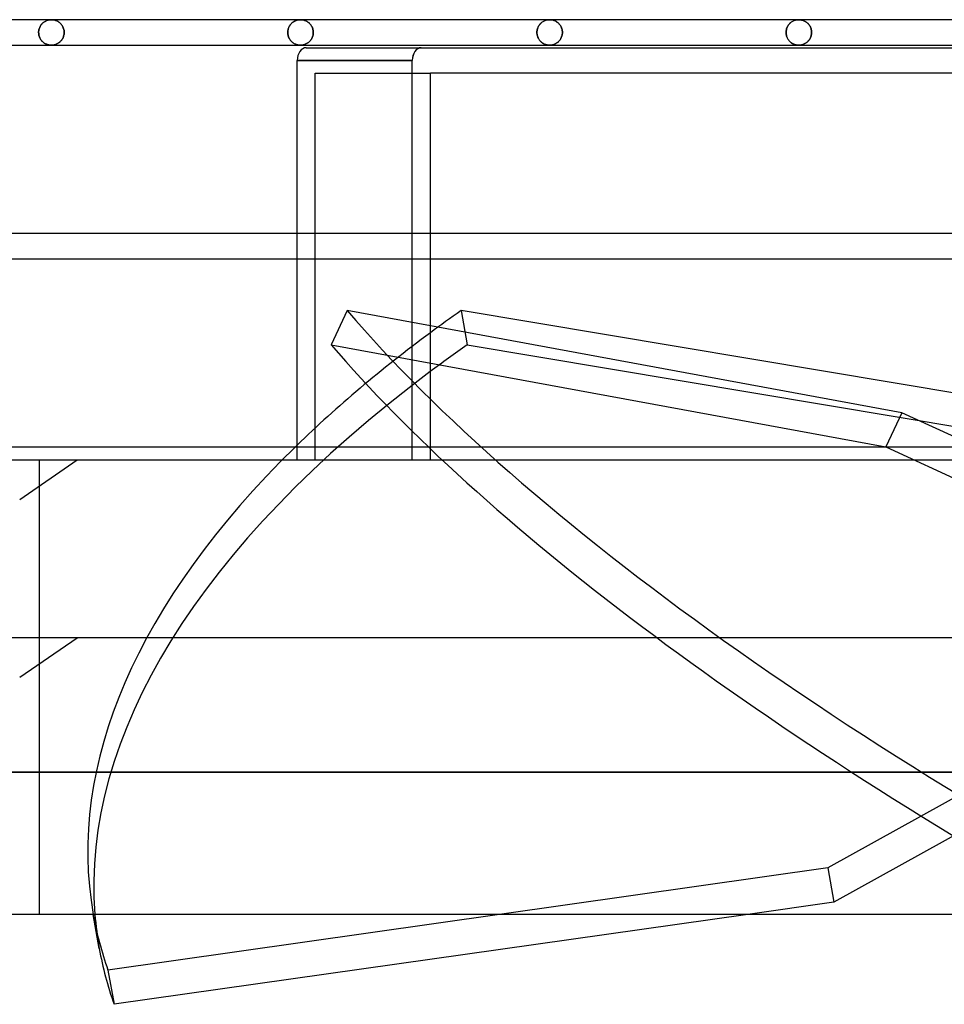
# Model space of a CAD drawing. Header units: millimetres. Extents: x -166 to 166, y -43 to 77.
# Tile 2 of 7: x -126 to -54, y -43 to 35. Entities that reach past the tile are written whole.
import ezdxf

# ---------------------------------------------------------------- set-up
doc = ezdxf.new("R2010")
doc.units = ezdxf.units.MM
doc.layers.add('HIDDEN', color=7, linetype='Continuous')
doc.layers.add('THICK', color=7, linetype='Continuous')

msp = doc.modelspace()

# ---------------------------------------------------------------- linework, layer by layer
at = {"layer": 'HIDDEN'}
for p, q in [((-124.934, 33.923), (-124.906, 33.982)), ((-124.906, 33.982), (-124.934, 33.923)), ((-124.906, 33.982), (-124.876, 34.037)), ((-124.876, 34.037), (-124.906, 33.982)), ((-124.876, 34.037), (-124.843, 34.09)), ((-124.843, 34.09), (-124.876, 34.037)), ((-124.843, 34.09), (-124.807, 34.139)), ((-124.807, 34.139), (-124.843, 34.09)), ((-124.807, 34.139), (-124.769, 34.185)), ((-124.769, 34.185), (-124.807, 34.139)), ((-124.769, 34.185), (-124.73, 34.227)), ((-124.73, 34.227), (-124.769, 34.185)), ((-124.73, 34.227), (-124.689, 34.267)), ((-124.689, 34.267), (-124.73, 34.227)), ((-124.689, 34.267), (-124.646, 34.304)), ((-124.646, 34.304), (-124.689, 34.267)), ((-124.646, 34.304), (-124.602, 34.337)), ((-124.602, 34.337), (-124.646, 34.304)), ((-124.602, 34.337), (-124.557, 34.368)), ((-124.557, 34.368), (-124.602, 34.337)), ((-124.557, 34.368), (-124.511, 34.396)), ((-124.511, 34.396), (-124.557, 34.368)), ((-124.511, 34.396), (-124.464, 34.421)), ((-124.464, 34.421), (-124.511, 34.396)), ((-124.464, 34.421), (-124.416, 34.443)), ((-124.416, 34.443), (-124.464, 34.421)), ((-124.416, 34.443), (-124.368, 34.462)), ((-124.368, 34.462), (-124.416, 34.443)), ((-124.368, 34.462), (-124.319, 34.479)), ((-124.319, 34.479), (-124.368, 34.462)), ((-124.319, 34.479), (-124.27, 34.493)), ((-124.27, 34.493), (-124.319, 34.479)), ((-124.27, 34.493), (-124.22, 34.505)), ((-124.22, 34.505), (-124.27, 34.493)), ((-124.22, 34.505), (-124.17, 34.514)), ((-124.17, 34.514), (-124.22, 34.505)), ((-124.17, 34.514), (-124.12, 34.52)), ((-124.12, 34.52), (-124.17, 34.514)), ((-124.12, 34.52), (-124.07, 34.524)), ((-124.07, 34.524), (-124.12, 34.52)), ((-124.07, 34.524), (-124.02, 34.525)), ((-124.02, 34.525), (-124.07, 34.524)), ((-124.02, 34.525), (-123.966, 34.524)), ((-123.966, 34.524), (-124.02, 34.525)), ((-123.966, 34.524), (-123.911, 34.519)), ((-123.911, 34.519), (-123.966, 34.524)), ((-123.911, 34.519), (-123.857, 34.512)), ((-123.857, 34.512), (-123.911, 34.519)), ((-123.857, 34.512), (-123.803, 34.501)), ((-123.803, 34.501), (-123.857, 34.512)), ((-123.803, 34.501), (-123.75, 34.488)), ((-123.75, 34.488), (-123.803, 34.501)), ((-123.75, 34.488), (-123.697, 34.471)), ((-123.697, 34.471), (-123.75, 34.488)), ((-123.697, 34.471), (-123.644, 34.452)), ((-123.644, 34.452), (-123.697, 34.471)), ((-123.644, 34.452), (-123.592, 34.429)), ((-123.592, 34.429), (-123.644, 34.452)), ((-123.592, 34.429), (-123.541, 34.403)), ((-123.541, 34.403), (-123.592, 34.429)), ((-123.541, 34.403), (-123.49, 34.374)), ((-123.49, 34.374), (-123.541, 34.403)), ((-123.49, 34.374), (-123.441, 34.341)), ((-123.441, 34.341), (-123.49, 34.374)), ((-123.441, 34.341), (-123.393, 34.305)), ((-123.393, 34.305), (-123.441, 34.341)), ((-123.393, 34.305), (-123.346, 34.266)), ((-123.346, 34.266), (-123.393, 34.305)), ((-123.346, 34.266), (-123.302, 34.223)), ((-123.302, 34.223), (-123.346, 34.266)), ((-123.302, 34.223), (-123.259, 34.176)), ((-123.259, 34.176), (-123.302, 34.223)), ((-123.259, 34.176), (-123.218, 34.126)), ((-123.218, 34.126), (-123.259, 34.176)), ((-123.218, 34.126), (-123.18, 34.072)), ((-123.18, 34.072), (-123.218, 34.126)), ((-123.18, 34.072), (-123.145, 34.014)), ((-123.145, 34.014), (-123.18, 34.072)), ((-123.145, 34.014), (-123.113, 33.952)), ((-123.113, 33.952), (-123.145, 34.014)), ((-105.368, 33.997), (-105.397, 33.937)), ((-105.376, 33.982), (-105.345, 34.037)), ((-105.335, 34.054), (-105.368, 33.997)), ((-105.345, 34.037), (-105.312, 34.089)), ((-105.3, 34.107), (-105.335, 34.054)), ((-105.312, 34.089), (-105.277, 34.139)), ((-105.262, 34.157), (-105.3, 34.107)), ((-105.277, 34.139), (-105.239, 34.185)), ((-105.222, 34.203), (-105.262, 34.157)), ((-105.239, 34.185), (-105.199, 34.227)), ((-105.181, 34.246), (-105.222, 34.203)), ((-105.199, 34.227), (-105.158, 34.267)), ((-105.137, 34.286), (-105.181, 34.246)), ((-105.158, 34.267), (-105.116, 34.304)), ((-105.092, 34.322), (-105.137, 34.286)), ((-105.116, 34.304), (-105.072, 34.337)), ((-105.046, 34.355), (-105.092, 34.322)), ((-105.072, 34.337), (-105.026, 34.368)), ((-104.998, 34.385), (-105.046, 34.355)), ((-105.026, 34.368), (-104.981, 34.396)), ((-104.95, 34.412), (-104.998, 34.385)), ((-104.981, 34.396), (-104.934, 34.421)), ((-104.901, 34.436), (-104.95, 34.412)), ((-104.934, 34.421), (-104.886, 34.443)), ((-104.851, 34.457), (-104.901, 34.436)), ((-104.886, 34.443), (-104.838, 34.462)), ((-104.8, 34.475), (-104.851, 34.457)), ((-104.838, 34.462), (-104.789, 34.479)), ((-104.749, 34.491), (-104.8, 34.475)), ((-104.789, 34.479), (-104.74, 34.493)), ((-104.698, 34.503), (-104.749, 34.491)), ((-104.74, 34.493), (-104.69, 34.505)), ((-104.646, 34.513), (-104.698, 34.503)), ((-104.69, 34.505), (-104.64, 34.514)), ((-104.594, 34.52), (-104.646, 34.513)), ((-104.64, 34.514), (-104.59, 34.52)), ((-104.542, 34.524), (-104.594, 34.52)), ((-104.59, 34.52), (-104.54, 34.524)), ((-104.49, 34.525), (-104.542, 34.524)), ((-104.54, 34.524), (-104.49, 34.525)), ((-104.49, 34.525), (-104.436, 34.524)), ((-104.436, 34.524), (-104.49, 34.525)), ((-104.436, 34.524), (-104.381, 34.519)), ((-104.381, 34.519), (-104.436, 34.524)), ((-104.381, 34.519), (-104.327, 34.512)), ((-104.327, 34.512), (-104.381, 34.519)), ((-104.327, 34.512), (-104.273, 34.501)), ((-104.273, 34.501), (-104.327, 34.512)), ((-104.273, 34.501), (-104.22, 34.488)), ((-104.22, 34.488), (-104.273, 34.501)), ((-104.22, 34.488), (-104.167, 34.471)), ((-104.167, 34.471), (-104.22, 34.488)), ((-104.167, 34.471), (-104.114, 34.452)), ((-104.114, 34.452), (-104.167, 34.471)), ((-104.114, 34.452), (-104.062, 34.429)), ((-104.062, 34.429), (-104.114, 34.452)), ((-104.062, 34.429), (-104.011, 34.403)), ((-104.011, 34.403), (-104.062, 34.429)), ((-104.011, 34.403), (-103.96, 34.374)), ((-103.96, 34.374), (-104.011, 34.403)), ((-103.96, 34.374), (-103.911, 34.341)), ((-103.911, 34.341), (-103.96, 34.374)), ((-103.911, 34.341), (-103.863, 34.306)), ((-103.863, 34.306), (-103.911, 34.341)), ((-103.863, 34.306), (-103.816, 34.266)), ((-103.816, 34.266), (-103.863, 34.306)), ((-103.816, 34.266), (-103.771, 34.223)), ((-103.771, 34.223), (-103.816, 34.266)), ((-103.771, 34.223), (-103.728, 34.176)), ((-103.728, 34.176), (-103.771, 34.223)), ((-103.728, 34.176), (-103.687, 34.126)), ((-103.687, 34.126), (-103.728, 34.176)), ((-103.687, 34.126), (-103.649, 34.072)), ((-103.649, 34.072), (-103.687, 34.126)), ((-103.649, 34.072), (-103.614, 34.014)), ((-103.614, 34.014), (-103.649, 34.072)), ((-103.614, 34.014), (-103.582, 33.952)), ((-103.582, 33.952), (-103.614, 34.014)), ((-85.866, 33.937), (-85.837, 33.997)), ((-85.815, 34.037), (-85.845, 33.982)), ((-85.837, 33.997), (-85.805, 34.054)), ((-85.782, 34.089), (-85.815, 34.037)), ((-85.805, 34.054), (-85.769, 34.107)), ((-85.746, 34.139), (-85.782, 34.089)), ((-85.769, 34.107), (-85.732, 34.157)), ((-85.708, 34.185), (-85.746, 34.139)), ((-85.732, 34.157), (-85.692, 34.203)), ((-85.669, 34.227), (-85.708, 34.185)), ((-85.692, 34.203), (-85.65, 34.246)), ((-85.628, 34.267), (-85.669, 34.227)), ((-85.65, 34.246), (-85.607, 34.286)), ((-85.585, 34.304), (-85.628, 34.267)), ((-85.607, 34.286), (-85.562, 34.322)), ((-85.541, 34.337), (-85.585, 34.304)), ((-85.562, 34.322), (-85.515, 34.355)), ((-85.496, 34.368), (-85.541, 34.337)), ((-85.515, 34.355), (-85.468, 34.386)), ((-85.45, 34.396), (-85.496, 34.368)), ((-85.468, 34.386), (-85.42, 34.412)), ((-85.403, 34.421), (-85.45, 34.396)), ((-85.42, 34.412), (-85.371, 34.436)), ((-85.356, 34.443), (-85.403, 34.421)), ((-85.371, 34.436), (-85.321, 34.457)), ((-85.308, 34.462), (-85.356, 34.443)), ((-85.321, 34.457), (-85.27, 34.475)), ((-85.259, 34.479), (-85.308, 34.462)), ((-85.27, 34.475), (-85.219, 34.491)), ((-85.21, 34.493), (-85.259, 34.479)), ((-85.219, 34.491), (-85.168, 34.503)), ((-85.16, 34.505), (-85.21, 34.493)), ((-85.168, 34.503), (-85.116, 34.513)), ((-85.11, 34.514), (-85.16, 34.505)), ((-85.116, 34.513), (-85.064, 34.52)), ((-85.06, 34.52), (-85.11, 34.514)), ((-85.064, 34.52), (-85.012, 34.524)), ((-85.01, 34.524), (-85.06, 34.52)), ((-85.012, 34.524), (-84.96, 34.525)), ((-84.96, 34.525), (-85.01, 34.524)), ((-84.96, 34.525), (-84.906, 34.524)), ((-84.906, 34.524), (-84.96, 34.525)), ((-84.906, 34.524), (-84.851, 34.519)), ((-84.851, 34.519), (-84.906, 34.524)), ((-84.851, 34.519), (-84.797, 34.512)), ((-84.797, 34.512), (-84.851, 34.519)), ((-84.797, 34.512), (-84.743, 34.501)), ((-84.743, 34.501), (-84.797, 34.512)), ((-84.743, 34.501), (-84.69, 34.488)), ((-84.69, 34.488), (-84.743, 34.501)), ((-84.69, 34.488), (-84.636, 34.471)), ((-84.636, 34.471), (-84.69, 34.488)), ((-84.636, 34.471), (-84.584, 34.452)), ((-84.584, 34.452), (-84.636, 34.471)), ((-84.584, 34.452), (-84.532, 34.429)), ((-84.532, 34.429), (-84.584, 34.452)), ((-84.532, 34.429), (-84.48, 34.403)), ((-84.48, 34.403), (-84.532, 34.429)), ((-84.48, 34.403), (-84.43, 34.374)), ((-84.43, 34.374), (-84.48, 34.403)), ((-84.43, 34.374), (-84.381, 34.341)), ((-84.381, 34.341), (-84.43, 34.374)), ((-84.381, 34.341), (-84.333, 34.306)), ((-84.333, 34.306), (-84.381, 34.341)), ((-84.333, 34.306), (-84.286, 34.266)), ((-84.286, 34.266), (-84.333, 34.306)), ((-84.286, 34.266), (-84.241, 34.223)), ((-84.241, 34.223), (-84.286, 34.266)), ((-84.241, 34.223), (-84.198, 34.176)), ((-84.198, 34.176), (-84.241, 34.223)), ((-84.198, 34.176), (-84.157, 34.126)), ((-84.157, 34.126), (-84.198, 34.176)), ((-84.157, 34.126), (-84.118, 34.072)), ((-84.118, 34.072), (-84.157, 34.126)), ((-84.118, 34.072), (-84.083, 34.014)), ((-84.083, 34.014), (-84.118, 34.072)), ((-84.083, 34.014), (-84.051, 33.953)), ((-84.051, 33.953), (-84.083, 34.014)), ((-66.335, 33.937), (-66.306, 33.996)), ((-66.284, 34.037), (-66.314, 33.981)), ((-66.306, 33.996), (-66.274, 34.053)), ((-66.251, 34.089), (-66.284, 34.037)), ((-66.274, 34.053), (-66.239, 34.107)), ((-66.215, 34.138), (-66.251, 34.089)), ((-66.239, 34.107), (-66.201, 34.156)), ((-66.178, 34.184), (-66.215, 34.138)), ((-66.201, 34.156), (-66.161, 34.203)), ((-66.138, 34.227), (-66.178, 34.184)), ((-66.161, 34.203), (-66.119, 34.246)), ((-66.097, 34.267), (-66.138, 34.227)), ((-66.119, 34.246), (-66.076, 34.286)), ((-66.055, 34.304), (-66.097, 34.267)), ((-66.076, 34.286), (-66.031, 34.322)), ((-66.011, 34.337), (-66.055, 34.304)), ((-66.031, 34.322), (-65.985, 34.355)), ((-65.966, 34.368), (-66.011, 34.337)), ((-65.985, 34.355), (-65.937, 34.386)), ((-65.92, 34.396), (-65.966, 34.368)), ((-65.937, 34.386), (-65.889, 34.413)), ((-65.873, 34.421), (-65.92, 34.396)), ((-65.889, 34.413), (-65.84, 34.437)), ((-65.825, 34.443), (-65.873, 34.421)), ((-65.84, 34.437), (-65.79, 34.457)), ((-65.777, 34.462), (-65.825, 34.443)), ((-65.79, 34.457), (-65.74, 34.476)), ((-65.729, 34.479), (-65.777, 34.462)), ((-65.74, 34.476), (-65.689, 34.491)), ((-65.679, 34.493), (-65.729, 34.479)), ((-65.689, 34.491), (-65.638, 34.503)), ((-65.63, 34.505), (-65.679, 34.493)), ((-65.638, 34.503), (-65.586, 34.513)), ((-65.58, 34.514), (-65.63, 34.505)), ((-65.586, 34.513), (-65.534, 34.52)), ((-65.53, 34.52), (-65.58, 34.514)), ((-65.534, 34.52), (-65.482, 34.524)), ((-65.48, 34.524), (-65.53, 34.52)), ((-65.482, 34.524), (-65.43, 34.525)), ((-65.43, 34.525), (-65.48, 34.524)), ((-65.43, 34.525), (-65.372, 34.523)), ((-65.372, 34.523), (-65.43, 34.525)), ((-65.372, 34.523), (-65.315, 34.518)), ((-65.315, 34.518), (-65.372, 34.523)), ((-65.315, 34.518), (-65.258, 34.51)), ((-65.258, 34.51), (-65.315, 34.518)), ((-65.258, 34.51), (-65.202, 34.499)), ((-65.202, 34.499), (-65.258, 34.51)), ((-65.202, 34.499), (-65.147, 34.484)), ((-65.147, 34.484), (-65.202, 34.499)), ((-65.147, 34.484), (-65.092, 34.467)), ((-65.092, 34.467), (-65.147, 34.484)), ((-65.092, 34.467), (-65.039, 34.446)), ((-65.039, 34.446), (-65.092, 34.467)), ((-65.039, 34.446), (-64.986, 34.422)), ((-64.986, 34.422), (-65.039, 34.446)), ((-64.986, 34.422), (-64.935, 34.395)), ((-64.935, 34.395), (-64.986, 34.422)), ((-64.935, 34.395), (-64.886, 34.365)), ((-64.886, 34.365), (-64.935, 34.395)), ((-64.886, 34.365), (-64.838, 34.333)), ((-64.838, 34.333), (-64.886, 34.365)), ((-64.838, 34.333), (-64.791, 34.296)), ((-64.791, 34.296), (-64.838, 34.333)), ((-64.791, 34.296), (-64.745, 34.257)), ((-64.745, 34.257), (-64.791, 34.296)), ((-64.745, 34.257), (-64.701, 34.214)), ((-64.701, 34.214), (-64.745, 34.257)), ((-64.701, 34.214), (-64.659, 34.167)), ((-64.659, 34.167), (-64.701, 34.214)), ((-64.659, 34.167), (-64.619, 34.117)), ((-64.619, 34.117), (-64.659, 34.167)), ((-64.619, 34.117), (-64.582, 34.063)), ((-64.582, 34.063), (-64.619, 34.117)), ((-64.582, 34.063), (-64.547, 34.006)), ((-64.547, 34.006), (-64.582, 34.063)), ((-64.547, 34.006), (-64.516, 33.946)), ((-64.516, 33.946), (-64.547, 34.006)), ((-125.016, 33.525), (-125.014, 33.595)), ((-125.014, 33.595), (-125.016, 33.525)), ((-125.013, 33.452), (-125.016, 33.525)), ((-125.016, 33.525), (-125.013, 33.452)), ((-125.014, 33.595), (-125.006, 33.664)), ((-125.006, 33.664), (-125.014, 33.595)), ((-125.006, 33.38), (-125.013, 33.452)), ((-125.013, 33.452), (-125.006, 33.38)), ((-125.006, 33.664), (-124.994, 33.732)), ((-124.994, 33.732), (-125.006, 33.664)), ((-124.993, 33.31), (-125.006, 33.38)), ((-125.006, 33.38), (-124.993, 33.31)), ((-124.994, 33.732), (-124.978, 33.798)), ((-124.978, 33.798), (-124.994, 33.732)), ((-124.975, 33.242), (-124.993, 33.31)), ((-124.993, 33.31), (-124.975, 33.242)), ((-124.978, 33.798), (-124.958, 33.862)), ((-124.958, 33.862), (-124.978, 33.798)), ((-124.954, 33.176), (-124.975, 33.242)), ((-124.975, 33.242), (-124.954, 33.176)), ((-124.958, 33.862), (-124.934, 33.923)), ((-124.934, 33.923), (-124.958, 33.862)), ((-123.113, 33.952), (-123.085, 33.888)), ((-123.085, 33.888), (-123.113, 33.952)), ((-123.085, 33.888), (-123.061, 33.82)), ((-123.061, 33.82), (-123.085, 33.888)), ((-123.056, 33.246), (-123.078, 33.181)), ((-123.078, 33.181), (-123.056, 33.246)), ((-123.061, 33.82), (-123.042, 33.749)), ((-123.042, 33.749), (-123.061, 33.82)), ((-123.039, 33.313), (-123.056, 33.246)), ((-123.056, 33.246), (-123.039, 33.313)), ((-123.042, 33.749), (-123.027, 33.676)), ((-123.027, 33.676), (-123.042, 33.749)), ((-123.026, 33.382), (-123.039, 33.313)), ((-123.039, 33.313), (-123.026, 33.382)), ((-123.027, 33.676), (-123.019, 33.601)), ((-123.019, 33.601), (-123.027, 33.676)), ((-123.019, 33.453), (-123.026, 33.382)), ((-123.026, 33.382), (-123.019, 33.453)), ((-123.019, 33.601), (-123.016, 33.525)), ((-123.016, 33.525), (-123.019, 33.601)), ((-123.016, 33.525), (-123.019, 33.453)), ((-123.019, 33.453), (-123.016, 33.525)), ((-105.483, 33.598), (-105.485, 33.525)), ((-105.485, 33.525), (-105.483, 33.595)), ((-105.485, 33.525), (-105.483, 33.455)), ((-105.483, 33.452), (-105.485, 33.525)), ((-105.475, 33.67), (-105.483, 33.598)), ((-105.483, 33.595), (-105.476, 33.664)), ((-105.483, 33.455), (-105.476, 33.386)), ((-105.475, 33.38), (-105.483, 33.452)), ((-105.476, 33.664), (-105.464, 33.732)), ((-105.476, 33.386), (-105.464, 33.318)), ((-105.462, 33.74), (-105.475, 33.67)), ((-105.462, 33.31), (-105.475, 33.38)), ((-105.464, 33.732), (-105.448, 33.798)), ((-105.464, 33.318), (-105.448, 33.252)), ((-105.445, 33.808), (-105.462, 33.74)), ((-105.445, 33.242), (-105.462, 33.31)), ((-105.448, 33.798), (-105.427, 33.862)), ((-105.448, 33.252), (-105.427, 33.188)), ((-105.423, 33.874), (-105.445, 33.808)), ((-105.423, 33.176), (-105.445, 33.242)), ((-105.427, 33.862), (-105.403, 33.923)), ((-105.397, 33.937), (-105.423, 33.874)), ((-105.403, 33.923), (-105.376, 33.982)), ((-103.582, 33.952), (-103.554, 33.888)), ((-103.554, 33.888), (-103.582, 33.952)), ((-103.554, 33.888), (-103.53, 33.82)), ((-103.53, 33.82), (-103.554, 33.888)), ((-103.525, 33.247), (-103.546, 33.182)), ((-103.546, 33.182), (-103.525, 33.247)), ((-103.53, 33.82), (-103.511, 33.749)), ((-103.511, 33.749), (-103.53, 33.82)), ((-103.508, 33.314), (-103.525, 33.247)), ((-103.525, 33.247), (-103.508, 33.314)), ((-103.511, 33.749), (-103.497, 33.676)), ((-103.497, 33.676), (-103.511, 33.749)), ((-103.495, 33.383), (-103.508, 33.314)), ((-103.508, 33.314), (-103.495, 33.383)), ((-103.497, 33.676), (-103.488, 33.601)), ((-103.488, 33.601), (-103.497, 33.676)), ((-103.488, 33.454), (-103.495, 33.383)), ((-103.495, 33.383), (-103.488, 33.454)), ((-103.488, 33.601), (-103.485, 33.525)), ((-103.485, 33.525), (-103.488, 33.601)), ((-103.485, 33.525), (-103.488, 33.454)), ((-103.488, 33.454), (-103.485, 33.525)), ((-85.954, 33.525), (-85.952, 33.598)), ((-85.952, 33.595), (-85.954, 33.525)), ((-85.954, 33.525), (-85.952, 33.452)), ((-85.952, 33.455), (-85.954, 33.525)), ((-85.952, 33.598), (-85.944, 33.669)), ((-85.945, 33.664), (-85.952, 33.595)), ((-85.945, 33.386), (-85.952, 33.455)), ((-85.952, 33.452), (-85.944, 33.381)), ((-85.933, 33.732), (-85.945, 33.664)), ((-85.933, 33.318), (-85.945, 33.386)), ((-85.944, 33.669), (-85.931, 33.74)), ((-85.944, 33.381), (-85.931, 33.31)), ((-85.917, 33.798), (-85.933, 33.732)), ((-85.917, 33.252), (-85.933, 33.318)), ((-85.931, 33.74), (-85.914, 33.808)), ((-85.931, 33.31), (-85.914, 33.242)), ((-85.896, 33.862), (-85.917, 33.798)), ((-85.896, 33.188), (-85.917, 33.252)), ((-85.914, 33.808), (-85.892, 33.874)), ((-85.914, 33.242), (-85.892, 33.176)), ((-85.872, 33.923), (-85.896, 33.862)), ((-85.892, 33.874), (-85.866, 33.937)), ((-85.845, 33.982), (-85.872, 33.923)), ((-84.051, 33.953), (-84.023, 33.888)), ((-84.023, 33.888), (-84.051, 33.953)), ((-84.023, 33.888), (-83.999, 33.82)), ((-83.999, 33.82), (-84.023, 33.888)), ((-83.994, 33.246), (-84.016, 33.181)), ((-84.016, 33.181), (-83.994, 33.246)), ((-83.999, 33.82), (-83.98, 33.749)), ((-83.98, 33.749), (-83.999, 33.82)), ((-83.977, 33.314), (-83.994, 33.246)), ((-83.994, 33.246), (-83.977, 33.314)), ((-83.98, 33.749), (-83.966, 33.676)), ((-83.966, 33.676), (-83.98, 33.749)), ((-83.964, 33.383), (-83.977, 33.314)), ((-83.977, 33.314), (-83.964, 33.383)), ((-83.966, 33.676), (-83.957, 33.601)), ((-83.957, 33.601), (-83.966, 33.676)), ((-83.957, 33.454), (-83.964, 33.383)), ((-83.964, 33.383), (-83.957, 33.454)), ((-83.957, 33.601), (-83.954, 33.525)), ((-83.954, 33.525), (-83.957, 33.601)), ((-83.954, 33.525), (-83.957, 33.454)), ((-83.957, 33.454), (-83.954, 33.525)), ((-66.422, 33.525), (-66.42, 33.598)), ((-66.42, 33.595), (-66.422, 33.525)), ((-66.422, 33.525), (-66.42, 33.452)), ((-66.42, 33.455), (-66.422, 33.525)), ((-66.42, 33.598), (-66.412, 33.669)), ((-66.413, 33.664), (-66.42, 33.595)), ((-66.413, 33.386), (-66.42, 33.455)), ((-66.42, 33.452), (-66.412, 33.381)), ((-66.401, 33.732), (-66.413, 33.664)), ((-66.401, 33.318), (-66.413, 33.386)), ((-66.412, 33.669), (-66.399, 33.74)), ((-66.412, 33.381), (-66.399, 33.31)), ((-66.385, 33.798), (-66.401, 33.732)), ((-66.385, 33.252), (-66.401, 33.318)), ((-66.399, 33.74), (-66.382, 33.808)), ((-66.399, 33.31), (-66.382, 33.242)), ((-66.365, 33.862), (-66.385, 33.798)), ((-66.365, 33.188), (-66.385, 33.252)), ((-66.382, 33.808), (-66.361, 33.874)), ((-66.382, 33.242), (-66.361, 33.176)), ((-66.341, 33.923), (-66.365, 33.862)), ((-66.361, 33.874), (-66.335, 33.937)), ((-66.314, 33.981), (-66.341, 33.923)), ((-64.516, 33.946), (-64.489, 33.882)), ((-64.489, 33.882), (-64.516, 33.946)), ((-64.489, 33.882), (-64.466, 33.815)), ((-64.466, 33.815), (-64.489, 33.882)), ((-64.463, 33.246), (-64.484, 33.181)), ((-64.484, 33.181), (-64.463, 33.246)), ((-64.466, 33.815), (-64.447, 33.745)), ((-64.447, 33.745), (-64.466, 33.815)), ((-64.445, 33.313), (-64.463, 33.246)), ((-64.463, 33.246), (-64.445, 33.313)), ((-64.447, 33.745), (-64.433, 33.673)), ((-64.433, 33.673), (-64.447, 33.745)), ((-64.433, 33.383), (-64.445, 33.313)), ((-64.445, 33.313), (-64.433, 33.383)), ((-64.433, 33.673), (-64.425, 33.599)), ((-64.425, 33.599), (-64.433, 33.673)), ((-64.425, 33.453), (-64.433, 33.383)), ((-64.433, 33.383), (-64.425, 33.453)), ((-64.425, 33.599), (-64.422, 33.525)), ((-64.422, 33.525), (-64.425, 33.599)), ((-64.422, 33.525), (-64.425, 33.453)), ((-64.425, 33.453), (-64.422, 33.525)), ((-124.928, 33.113), (-124.954, 33.176)), ((-124.954, 33.176), (-124.928, 33.113)), ((-124.898, 33.053), (-124.928, 33.113)), ((-124.928, 33.113), (-124.898, 33.053)), ((-124.866, 32.996), (-124.898, 33.053)), ((-124.898, 33.053), (-124.866, 32.996)), ((-124.831, 32.943), (-124.866, 32.996)), ((-124.866, 32.996), (-124.831, 32.943)), ((-124.793, 32.893), (-124.831, 32.943)), ((-124.831, 32.943), (-124.793, 32.893)), ((-124.753, 32.847), (-124.793, 32.893)), ((-124.793, 32.893), (-124.753, 32.847)), ((-124.711, 32.804), (-124.753, 32.847)), ((-124.753, 32.847), (-124.711, 32.804)), ((-124.667, 32.764), (-124.711, 32.804)), ((-124.711, 32.804), (-124.667, 32.764)), ((-124.622, 32.728), (-124.667, 32.764)), ((-124.667, 32.764), (-124.622, 32.728)), ((-124.576, 32.695), (-124.622, 32.728)), ((-124.622, 32.728), (-124.576, 32.695)), ((-124.529, 32.665), (-124.576, 32.695)), ((-124.576, 32.695), (-124.529, 32.665)), ((-124.48, 32.638), (-124.529, 32.665)), ((-124.529, 32.665), (-124.48, 32.638)), ((-124.431, 32.614), (-124.48, 32.638)), ((-124.48, 32.638), (-124.431, 32.614)), ((-124.381, 32.593), (-124.431, 32.614)), ((-124.431, 32.614), (-124.381, 32.593)), ((-124.33, 32.575), (-124.381, 32.593)), ((-124.381, 32.593), (-124.33, 32.575)), ((-124.279, 32.559), (-124.33, 32.575)), ((-124.33, 32.575), (-124.279, 32.559)), ((-124.228, 32.547), (-124.279, 32.559)), ((-124.279, 32.559), (-124.228, 32.547)), ((-124.176, 32.537), (-124.228, 32.547)), ((-124.228, 32.547), (-124.176, 32.537)), ((-124.124, 32.53), (-124.176, 32.537)), ((-124.176, 32.537), (-124.124, 32.53)), ((-124.072, 32.526), (-124.124, 32.53)), ((-124.124, 32.53), (-124.072, 32.526)), ((-124.02, 32.525), (-124.072, 32.526)), ((-124.072, 32.526), (-124.02, 32.525)), ((-123.965, 32.527), (-124.02, 32.525)), ((-124.02, 32.525), (-123.965, 32.527)), ((-123.91, 32.531), (-123.965, 32.527)), ((-123.965, 32.527), (-123.91, 32.531)), ((-123.855, 32.539), (-123.91, 32.531)), ((-123.91, 32.531), (-123.855, 32.539)), ((-123.801, 32.549), (-123.855, 32.539)), ((-123.855, 32.539), (-123.801, 32.549)), ((-123.748, 32.563), (-123.801, 32.549)), ((-123.801, 32.549), (-123.748, 32.563)), ((-123.696, 32.579), (-123.748, 32.563)), ((-123.748, 32.563), (-123.696, 32.579)), ((-123.644, 32.598), (-123.696, 32.579)), ((-123.696, 32.579), (-123.644, 32.598)), ((-123.594, 32.62), (-123.644, 32.598)), ((-123.644, 32.598), (-123.594, 32.62)), ((-123.545, 32.645), (-123.594, 32.62)), ((-123.594, 32.62), (-123.545, 32.645)), ((-123.497, 32.672), (-123.545, 32.645)), ((-123.545, 32.645), (-123.497, 32.672)), ((-123.45, 32.702), (-123.497, 32.672)), ((-123.497, 32.672), (-123.45, 32.702)), ((-123.404, 32.736), (-123.45, 32.702)), ((-123.45, 32.702), (-123.404, 32.736)), ((-123.36, 32.772), (-123.404, 32.736)), ((-123.404, 32.736), (-123.36, 32.772)), ((-123.317, 32.812), (-123.36, 32.772)), ((-123.36, 32.772), (-123.317, 32.812)), ((-123.275, 32.855), (-123.317, 32.812)), ((-123.317, 32.812), (-123.275, 32.855)), ((-123.236, 32.901), (-123.275, 32.855)), ((-123.275, 32.855), (-123.236, 32.901)), ((-123.199, 32.951), (-123.236, 32.901)), ((-123.236, 32.901), (-123.199, 32.951)), ((-123.164, 33.003), (-123.199, 32.951)), ((-123.199, 32.951), (-123.164, 33.003)), ((-123.132, 33.059), (-123.164, 33.003)), ((-123.164, 33.003), (-123.132, 33.059)), ((-123.103, 33.118), (-123.132, 33.059)), ((-123.132, 33.059), (-123.103, 33.118)), ((-123.078, 33.181), (-123.103, 33.118)), ((-123.103, 33.118), (-123.078, 33.181)), ((-105.427, 33.188), (-105.403, 33.127)), ((-105.397, 33.113), (-105.423, 33.176)), ((-105.403, 33.127), (-105.376, 33.068)), ((-105.368, 33.053), (-105.397, 33.113)), ((-105.376, 33.068), (-105.345, 33.013)), ((-105.335, 32.996), (-105.368, 33.053)), ((-105.345, 33.013), (-105.312, 32.961)), ((-105.3, 32.943), (-105.335, 32.996)), ((-105.312, 32.961), (-105.277, 32.911)), ((-105.262, 32.893), (-105.3, 32.943)), ((-105.277, 32.911), (-105.239, 32.865)), ((-105.222, 32.847), (-105.262, 32.893)), ((-105.239, 32.865), (-105.199, 32.823)), ((-105.181, 32.804), (-105.222, 32.847)), ((-105.199, 32.823), (-105.158, 32.783)), ((-105.137, 32.764), (-105.181, 32.804)), ((-105.158, 32.783), (-105.116, 32.746)), ((-105.092, 32.728), (-105.137, 32.764)), ((-105.116, 32.746), (-105.072, 32.713)), ((-105.046, 32.695), (-105.092, 32.728)), ((-105.072, 32.713), (-105.026, 32.682)), ((-104.998, 32.665), (-105.046, 32.695)), ((-105.026, 32.682), (-104.981, 32.654)), ((-104.95, 32.638), (-104.998, 32.665)), ((-104.981, 32.654), (-104.934, 32.629)), ((-104.901, 32.614), (-104.95, 32.638)), ((-104.934, 32.629), (-104.886, 32.607)), ((-104.851, 32.593), (-104.901, 32.614)), ((-104.886, 32.607), (-104.838, 32.588)), ((-104.8, 32.575), (-104.851, 32.593)), ((-104.838, 32.588), (-104.789, 32.571)), ((-104.749, 32.559), (-104.8, 32.575)), ((-104.789, 32.571), (-104.74, 32.557)), ((-104.698, 32.547), (-104.749, 32.559)), ((-104.74, 32.557), (-104.69, 32.545)), ((-104.646, 32.537), (-104.698, 32.547)), ((-104.69, 32.545), (-104.64, 32.536)), ((-104.594, 32.53), (-104.646, 32.537)), ((-104.64, 32.536), (-104.59, 32.53)), ((-104.542, 32.526), (-104.594, 32.53)), ((-104.59, 32.53), (-104.54, 32.526)), ((-104.49, 32.525), (-104.542, 32.526)), ((-104.54, 32.526), (-104.49, 32.525)), ((-104.435, 32.527), (-104.49, 32.525)), ((-104.49, 32.525), (-104.435, 32.527)), ((-104.379, 32.531), (-104.435, 32.527)), ((-104.435, 32.527), (-104.379, 32.531)), ((-104.324, 32.539), (-104.379, 32.531)), ((-104.379, 32.531), (-104.324, 32.539)), ((-104.27, 32.549), (-104.324, 32.539)), ((-104.324, 32.539), (-104.27, 32.549)), ((-104.216, 32.563), (-104.27, 32.549)), ((-104.27, 32.549), (-104.216, 32.563)), ((-104.163, 32.58), (-104.216, 32.563)), ((-104.216, 32.563), (-104.163, 32.58)), ((-104.112, 32.599), (-104.163, 32.58)), ((-104.163, 32.58), (-104.112, 32.599)), ((-104.061, 32.621), (-104.112, 32.599)), ((-104.112, 32.599), (-104.061, 32.621)), ((-104.012, 32.646), (-104.061, 32.621)), ((-104.061, 32.621), (-104.012, 32.646)), ((-103.963, 32.674), (-104.012, 32.646)), ((-104.012, 32.646), (-103.963, 32.674)), ((-103.917, 32.704), (-103.963, 32.674)), ((-103.963, 32.674), (-103.917, 32.704)), ((-103.871, 32.738), (-103.917, 32.704)), ((-103.917, 32.704), (-103.871, 32.738)), ((-103.827, 32.774), (-103.871, 32.738)), ((-103.871, 32.738), (-103.827, 32.774)), ((-103.784, 32.814), (-103.827, 32.774)), ((-103.827, 32.774), (-103.784, 32.814)), ((-103.743, 32.857), (-103.784, 32.814)), ((-103.784, 32.814), (-103.743, 32.857)), ((-103.704, 32.903), (-103.743, 32.857)), ((-103.743, 32.857), (-103.704, 32.903)), ((-103.667, 32.953), (-103.704, 32.903)), ((-103.704, 32.903), (-103.667, 32.953)), ((-103.632, 33.005), (-103.667, 32.953)), ((-103.667, 32.953), (-103.632, 33.005)), ((-103.6, 33.061), (-103.632, 33.005)), ((-103.632, 33.005), (-103.6, 33.061)), ((-103.572, 33.12), (-103.6, 33.061)), ((-103.6, 33.061), (-103.572, 33.12)), ((-103.546, 33.182), (-103.572, 33.12)), ((-103.572, 33.12), (-103.546, 33.182)), ((-85.872, 33.127), (-85.896, 33.188)), ((-85.892, 33.176), (-85.866, 33.113)), ((-85.845, 33.068), (-85.872, 33.127)), ((-85.866, 33.113), (-85.837, 33.053)), ((-85.815, 33.013), (-85.845, 33.068)), ((-85.837, 33.053), (-85.805, 32.996)), ((-85.782, 32.961), (-85.815, 33.013)), ((-85.805, 32.996), (-85.769, 32.943)), ((-85.746, 32.911), (-85.782, 32.961)), ((-85.769, 32.943), (-85.732, 32.893)), ((-85.708, 32.865), (-85.746, 32.911)), ((-85.732, 32.893), (-85.692, 32.847)), ((-85.669, 32.823), (-85.708, 32.865)), ((-85.692, 32.847), (-85.65, 32.804)), ((-85.628, 32.783), (-85.669, 32.823)), ((-85.65, 32.804), (-85.607, 32.764)), ((-85.585, 32.746), (-85.628, 32.783)), ((-85.607, 32.764), (-85.562, 32.728)), ((-85.541, 32.713), (-85.585, 32.746)), ((-85.562, 32.728), (-85.515, 32.695)), ((-85.496, 32.682), (-85.541, 32.713)), ((-85.515, 32.695), (-85.468, 32.664)), ((-85.45, 32.654), (-85.496, 32.682)), ((-85.468, 32.664), (-85.42, 32.638)), ((-85.403, 32.629), (-85.45, 32.654)), ((-85.42, 32.638), (-85.371, 32.614)), ((-85.356, 32.607), (-85.403, 32.629)), ((-85.371, 32.614), (-85.321, 32.593)), ((-85.308, 32.588), (-85.356, 32.607)), ((-85.321, 32.593), (-85.27, 32.575)), ((-85.259, 32.571), (-85.308, 32.588)), ((-85.27, 32.575), (-85.219, 32.559)), ((-85.21, 32.557), (-85.259, 32.571)), ((-85.219, 32.559), (-85.168, 32.547)), ((-85.16, 32.545), (-85.21, 32.557)), ((-85.168, 32.547), (-85.116, 32.537)), ((-85.11, 32.536), (-85.16, 32.545)), ((-85.116, 32.537), (-85.064, 32.53)), ((-85.06, 32.53), (-85.11, 32.536)), ((-85.064, 32.53), (-85.012, 32.526)), ((-85.01, 32.526), (-85.06, 32.53)), ((-85.012, 32.526), (-84.96, 32.525)), ((-84.96, 32.525), (-85.01, 32.526)), ((-84.905, 32.527), (-84.96, 32.525)), ((-84.96, 32.525), (-84.905, 32.527)), ((-84.849, 32.531), (-84.905, 32.527)), ((-84.905, 32.527), (-84.849, 32.531)), ((-84.794, 32.539), (-84.849, 32.531)), ((-84.849, 32.531), (-84.794, 32.539)), ((-84.74, 32.549), (-84.794, 32.539)), ((-84.794, 32.539), (-84.74, 32.549)), ((-84.687, 32.563), (-84.74, 32.549)), ((-84.74, 32.549), (-84.687, 32.563)), ((-84.634, 32.579), (-84.687, 32.563)), ((-84.687, 32.563), (-84.634, 32.579)), ((-84.582, 32.599), (-84.634, 32.579)), ((-84.634, 32.579), (-84.582, 32.599)), ((-84.532, 32.621), (-84.582, 32.599)), ((-84.582, 32.599), (-84.532, 32.621)), ((-84.482, 32.646), (-84.532, 32.621)), ((-84.532, 32.621), (-84.482, 32.646)), ((-84.434, 32.673), (-84.482, 32.646)), ((-84.482, 32.646), (-84.434, 32.673)), ((-84.387, 32.704), (-84.434, 32.673)), ((-84.434, 32.673), (-84.387, 32.704)), ((-84.342, 32.737), (-84.387, 32.704)), ((-84.387, 32.704), (-84.342, 32.737)), ((-84.297, 32.774), (-84.342, 32.737)), ((-84.342, 32.737), (-84.297, 32.774)), ((-84.254, 32.813), (-84.297, 32.774)), ((-84.297, 32.774), (-84.254, 32.813)), ((-84.213, 32.856), (-84.254, 32.813)), ((-84.254, 32.813), (-84.213, 32.856)), ((-84.174, 32.902), (-84.213, 32.856)), ((-84.213, 32.856), (-84.174, 32.902)), ((-84.137, 32.952), (-84.174, 32.902)), ((-84.174, 32.902), (-84.137, 32.952)), ((-84.102, 33.005), (-84.137, 32.952)), ((-84.137, 32.952), (-84.102, 33.005)), ((-84.07, 33.06), (-84.102, 33.005)), ((-84.102, 33.005), (-84.07, 33.06)), ((-84.041, 33.119), (-84.07, 33.06)), ((-84.07, 33.06), (-84.041, 33.119)), ((-84.016, 33.181), (-84.041, 33.119)), ((-84.041, 33.119), (-84.016, 33.181)), ((-66.341, 33.127), (-66.365, 33.188)), ((-66.361, 33.176), (-66.335, 33.113)), ((-66.314, 33.069), (-66.341, 33.127)), ((-66.335, 33.113), (-66.306, 33.054)), ((-66.284, 33.013), (-66.314, 33.069)), ((-66.306, 33.054), (-66.274, 32.997)), ((-66.251, 32.961), (-66.284, 33.013)), ((-66.274, 32.997), (-66.239, 32.943)), ((-66.215, 32.912), (-66.251, 32.961)), ((-66.239, 32.943), (-66.201, 32.894)), ((-66.178, 32.866), (-66.215, 32.912)), ((-66.201, 32.894), (-66.161, 32.847)), ((-66.138, 32.823), (-66.178, 32.866)), ((-66.161, 32.847), (-66.119, 32.804)), ((-66.097, 32.783), (-66.138, 32.823)), ((-66.119, 32.804), (-66.076, 32.764)), ((-66.055, 32.746), (-66.097, 32.783)), ((-66.076, 32.764), (-66.031, 32.728)), ((-66.011, 32.713), (-66.055, 32.746)), ((-66.031, 32.728), (-65.985, 32.695)), ((-65.966, 32.682), (-66.011, 32.713)), ((-65.985, 32.695), (-65.937, 32.664)), ((-65.92, 32.654), (-65.966, 32.682)), ((-65.937, 32.664), (-65.889, 32.637)), ((-65.873, 32.629), (-65.92, 32.654)), ((-65.889, 32.637), (-65.84, 32.613)), ((-65.825, 32.607), (-65.873, 32.629)), ((-65.84, 32.613), (-65.79, 32.593)), ((-65.777, 32.588), (-65.825, 32.607)), ((-65.79, 32.593), (-65.74, 32.574)), ((-65.729, 32.571), (-65.777, 32.588)), ((-65.74, 32.574), (-65.689, 32.559)), ((-65.679, 32.557), (-65.729, 32.571)), ((-65.689, 32.559), (-65.638, 32.547)), ((-65.63, 32.545), (-65.679, 32.557)), ((-65.638, 32.547), (-65.586, 32.537)), ((-65.58, 32.536), (-65.63, 32.545)), ((-65.586, 32.537), (-65.534, 32.53)), ((-65.53, 32.53), (-65.58, 32.536)), ((-65.534, 32.53), (-65.482, 32.526)), ((-65.48, 32.526), (-65.53, 32.53)), ((-65.482, 32.526), (-65.43, 32.525)), ((-65.43, 32.525), (-65.48, 32.526)), ((-65.375, 32.527), (-65.43, 32.525)), ((-65.43, 32.525), (-65.375, 32.527)), ((-65.319, 32.531), (-65.375, 32.527)), ((-65.375, 32.527), (-65.319, 32.531)), ((-65.265, 32.539), (-65.319, 32.531)), ((-65.319, 32.531), (-65.265, 32.539)), ((-65.211, 32.549), (-65.265, 32.539)), ((-65.265, 32.539), (-65.211, 32.549)), ((-65.157, 32.563), (-65.211, 32.549)), ((-65.211, 32.549), (-65.157, 32.563)), ((-65.105, 32.579), (-65.157, 32.563)), ((-65.157, 32.563), (-65.105, 32.579)), ((-65.053, 32.598), (-65.105, 32.579)), ((-65.105, 32.579), (-65.053, 32.598)), ((-65.002, 32.62), (-65.053, 32.598)), ((-65.053, 32.598), (-65.002, 32.62)), ((-64.953, 32.645), (-65.002, 32.62)), ((-65.002, 32.62), (-64.953, 32.645)), ((-64.905, 32.673), (-64.953, 32.645)), ((-64.953, 32.645), (-64.905, 32.673)), ((-64.858, 32.703), (-64.905, 32.673)), ((-64.905, 32.673), (-64.858, 32.703)), ((-64.812, 32.736), (-64.858, 32.703)), ((-64.858, 32.703), (-64.812, 32.736)), ((-64.767, 32.773), (-64.812, 32.736)), ((-64.812, 32.736), (-64.767, 32.773)), ((-64.724, 32.813), (-64.767, 32.773)), ((-64.767, 32.773), (-64.724, 32.813)), ((-64.683, 32.856), (-64.724, 32.813)), ((-64.724, 32.813), (-64.683, 32.856)), ((-64.643, 32.902), (-64.683, 32.856)), ((-64.683, 32.856), (-64.643, 32.902)), ((-64.606, 32.951), (-64.643, 32.902)), ((-64.643, 32.902), (-64.606, 32.951)), ((-64.571, 33.004), (-64.606, 32.951)), ((-64.606, 32.951), (-64.571, 33.004)), ((-64.539, 33.06), (-64.571, 33.004)), ((-64.571, 33.004), (-64.539, 33.06)), ((-64.51, 33.119), (-64.539, 33.06)), ((-64.539, 33.06), (-64.51, 33.119)), ((-64.484, 33.181), (-64.51, 33.119)), ((-64.51, 33.119), (-64.484, 33.181)), ((-95.725, 31.325), (-104.74, 31.325)), ((-95.725, 0), (-95.725, 31.325)), ((-103.326, 0), (-103.326, 30.325)), ((-103.326, 0), (-103.326, 30.325)), ((-103.326, 30.325), (-94.31, 30.325)), ((-104.74, 15.762), (-104.74, 17.762)), ((-95.725, 15.762), (-95.725, 17.762)), ((-94.31, 15.762), (-94.31, 17.762)), ((-100.82, 11.707), (-102.074, 9.022)), ((-94.31, 10.506), (-100.82, 11.707)), ((-57.36, 3.692), (-93.724, 10.398)), ((-102.074, 9.022), (-58.614, 1.008)), ((-57.36, 3.692), (-58.614, 1.008)), ((-32.288, -7.783), (-57.36, 3.692)), ((-104.74, 0), (-104.74, 1)), ((-95.725, 0), (-95.725, 1)), ((-94.31, 0), (-94.31, 1)), ((-58.614, 1.008), (-33.542, -10.467)), ((-142.55, 0), (0, 0)), ((-126.5, -3.1), (-122, 0)), ((-124.95, -35.65), (-124.95, 0)), ((-126.5, -3.1), (-122, 0)), ((-42.455, -20.533), (-63.148, -32.008)), ((-41.976, -23.217), (-62.669, -34.692)), ((-127.5, -24.49), (0, -24.49)), ((-63.148, -32.008), (-119.586, -40.022)), ((-63.148, -32.008), (-62.669, -34.692)), ((-62.669, -34.692), (-69.413, -35.65)), ((-119.586, -40.022), (-119.107, -42.707))]:
    msp.add_line(p, q, dxfattribs=at)
for centre, major_axis, ratio, start_param, end_param in [((-95.017, 31.325), (0, -1), 0.707107, -3.141593, -1.570796), ((0.627, -14.158), (-110.899, 51.799), 0.293893, 0.572847, 1.445512), ((-0.239, -14.158), (-120.497, -21.498), 0.475528, -0.764125, -0.611992), ((-0.627, -16.842), (110.899, -51.799), 0.293893, -2.568746, -1.820043), ((0.239, -16.842), (120.497, 21.498), 0.475528, 2.383795, 3.09503), ((-0.239, -14.158), (-120.497, -21.498), 0.475528, -0.609212, -0.0001), ((-0.239, -14.158), (-120.497, -21.498), 0.475528, -0.000001, 0.0774)]:
    msp.add_ellipse(centre, major_axis=major_axis, ratio=ratio, start_param=start_param, end_param=end_param, dxfattribs=at)
at = {"layer": 'THICK'}
for p, q in [((0, 34.525), (-143.55, 34.525)), ((-143.547, 32.525), (-1, 32.525)), ((-104.033, 32.325), (-95.017, 32.325)), ((-95.017, 32.325), (-43.231, 32.325)), ((-104.74, 17.762), (-104.74, 31.325)), ((-104.74, 31.325), (-95.725, 31.325)), ((-95.725, 17.762), (-95.725, 31.325)), ((-94.31, 17.762), (-94.31, 30.325)), ((-43.524, 30.325), (-94.31, 30.325)), ((-1, 17.762), (-143.547, 17.762)), ((-143.547, 15.762), (-1, 15.762)), ((-104.74, 1), (-104.74, 15.762)), ((-95.725, 1), (-95.725, 15.762)), ((-94.31, 1), (-94.31, 15.762)), ((-91.899, 11.707), (-91.42, 9.022)), ((-44.04, 3.692), (-91.899, 11.707)), ((-93.724, 10.398), (-94.31, 10.506)), ((-91.42, 9.022), (-43.561, 1.008)), ((-1, 1), (-143.547, 1)), ((-166.5, 0), (166.5, 0)), ((166.5, -13.95), (-166.5, -13.95)), ((-126.5, -17.05), (-122, -13.95)), ((0, -24.49), (-127.5, -24.49)), ((0, -35.65), (-127.5, -35.65)), ((-120.258, -38.34), (-120.737, -35.656)), ((-69.413, -35.65), (-119.107, -42.707))]:
    msp.add_line(p, q, dxfattribs=at)
for centre, major_axis, ratio, start_param, end_param in [((-104.033, 31.325), (0, 1), 0.707107, 0, 1.570796), ((-95.017, 31.325), (0, -1), 0.707107, 3.141593, 4.712389), ((-0.239, -14.158), (-120.497, -21.498), 0.475528, -0.795265, -0.764125), ((0.239, -16.842), (120.497, 21.498), 0.475528, 2.346328, 2.383795), ((-0.239, -14.158), (-120.497, -21.498), 0.475528, -0.611992, -0.609212), ((0.239, -16.842), (120.497, 21.498), 0.475528, 3.09503, 3.141592), ((0.239, -16.842), (120.497, 21.498), 0.475528, 3.141592, 3.218992)]:
    msp.add_ellipse(centre, major_axis=major_axis, ratio=ratio, start_param=start_param, end_param=end_param, dxfattribs=at)

doc.saveas('drawing.dxf')
